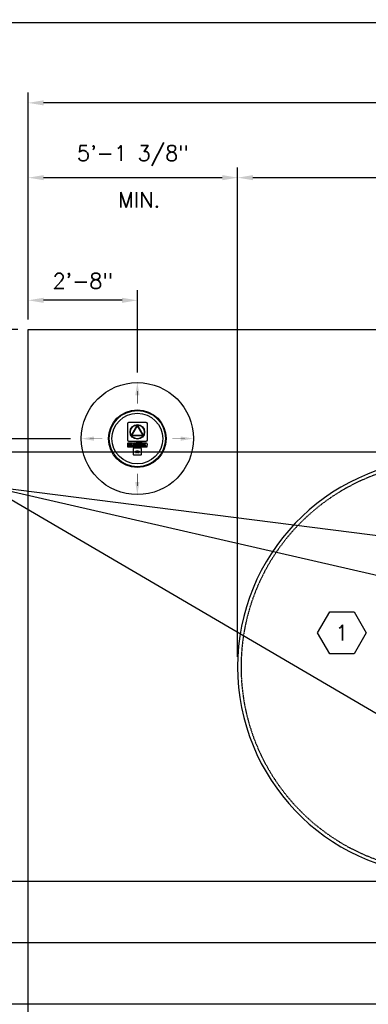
# Model space of a CAD drawing. Extents: x 2360 to 5106, y -824 to 622.
# Tile 4 of 124: x 3088 to 3190, y -32 to 257. Entities that reach past the tile are written whole.
import ezdxf
from ezdxf.enums import TextEntityAlignment as Align

# ---------------------------------------------------------------- set-up
doc = ezdxf.new("R2010")
doc.units = 0
doc.header["$MEASUREMENT"] = 0
doc.header["$PDSIZE"] = 1
doc.linetypes.add('HIDDEN3', pattern=[0.1875, 0.125, -0.0625])
doc.layers.get('0').update_dxf_attribs({"linetype": 'CONTINUOUS'})
doc.layers.get('DEFPOINTS').update_dxf_attribs({"linetype": 'CONTINUOUS'})
for name, color, linetype in [('DIM', 3, 'CONTINUOUS'), ('FREEZE-OUTLINE-TITLES', 60, 'CONTINUOUS'), ('MONITOR-WELL-COVER', 2, 'CONTINUOUS'), ('NONE', 7, 'CONTINUOUS'), ('TANK-SLAB', 6, 'CONTINUOUS'), ('TANK-SLOPE', 3, 'CONTINUOUS'), ('TANK-UST', 5, 'CONTINUOUS'), ('TEXT', 3, 'CONTINUOUS')]:
    doc.layers.add(name, color=color, linetype=linetype)
doc.layers.add('FREEZE-LINES', color=8, linetype='CONTINUOUS', plot=False)
doc.styles.add('SIMPLEX', font='simplex')
doc.styles.add('TANK-SLAB$0$SIMPLEX', font='simplex')
doc.dimstyles.new('DIM48', dxfattribs={"dimscale": 48, "dimtxt": 0.09375, "dimasz": 0.09375, "dimexe": 0.0625, "dimexo": 0.0625, "dimgap": 0.0625, "dimtad": 1, "dimdec": 4, "dimzin": 3, "dimdsep": 46, "dimlunit": 4, "dimtxsty": 'SIMPLEX', "dimcen": 0, "dimclrd": 3, "dimclre": 3, "dimclrt": 3, "dimadec": 0, "dimazin": 0, "dimtfac": 1, "dimtdec": 4, "dimtofl": 0, "dimtmove": 2, "dimatfit": 3, "dimfxl": 1, "dimfrac": 2, "dimtolj": 1, "dimtzin": 3, "dimarcsym": 0})

# ---------------------------------------------------------------- blocks, each defined once
blk = doc.blocks.new('GROUP-427')
at = {"layer": 'NONE', "color": 0, "linetype": 'Continuous'}
for p, q in [((-41.87, -13.17), (-41.87, -12.84)), ((-41.87, -13.92), (-41.87, -13.59)), ((-41.52, -13.17), (-41.52, -12.84)), ((-41.52, -13.92), (-41.52, -13.59))]:
    blk.add_line(p, q, dxfattribs=at)
for radius, start, end in [(0.276, 130.0052, 229.9948), (0.571, 71.92, 108.08), (0.571, 251.92, 288.08), (0.276, 310.0052, 49.9948)]:
    blk.add_arc((-41.69, -13.38), radius, start, end, dxfattribs=at)
blk = doc.blocks.new('A$C50C34665')
at = {"layer": 'MONITOR-WELL-COVER', "color": 2}
for points in [[(-14.3, 5.8), (-14.3, 4.5), (-14.7, 4.5), (-14.7, 3.4), (-14.3, 3.4), (-14.3, 1), (-12.6, 1), (-12.6, 3.4), (-11.7, 3.4), (-11.7, 4.5), (-12.6, 4.5), (-12.6, 5.4, -0.414214), (-12.3, 5.7), (-11.7, 5.7), (-11.7, 6.7)], [(-3.3, 4.2), (-3.3, 4.2), (-3.3, 5.6), (-4.7, 5.6), (-4.7, 1), (-3.1, 1), (-3.1, 2.9, -0.414214), (-2.2, 3.8), (-2, 3.8), (-2, 5.6, 0.015515), (-2.1, 5.6, 0.024733), (-2.1, 5.6, 0.005946), (-2.2, 5.6, 0.01287), (-2.2, 5.7, 0.049414), (-2.3, 5.7, 0.053929), (-2.4, 5.7, 0.036627), (-2.5, 5.6, 0.042565), (-2.5, 5.6, 0.006291), (-2.6, 5.6, 0.008872), (-2.6, 5.6, 0.009321), (-2.7, 5.5, 0.009742), (-2.7, 5.5, 0.028906), (-2.8, 5.5, 0.027693), (-2.9, 5.4, 0.02663), (-2.9, 5.3, 0.041647), (-2.9, 5.3, 0.000265), (-3, 5.3, 0.000163), (-3, 5.2, 0.000116), (-3, 5.1, 0.000666), (-3.1, 5.1, 0.034843), (-3.1, 5, 0.014153), (-3.1, 4.9, 0.001676), (-3.1, 4.9, -0.00303), (-3.1, 4.8, -0.000398), (-3.1, 4.7, 0.000724), (-3.2, 4.7, 0.00166), (-3.2, 4.6, 0.006697), (-3.2, 4.5, 0.003794), (-3.2, 4.5, 0.000693), (-3.2, 4.4, 0.000272), (-3.2, 4.4, 0.00002), (-3.3, 4.2, 0.002677), (-3.3, 4.2, 0.000101), (-3.3, 4.2)]]:
    blk.add_lwpolyline(points, format="xyb", dxfattribs=at)
for points in [[(9.3, 6.7), (9.3, 6.3), (14.2, 6.3, -0.414214), (14.6, 5.9), (14.6, 0.8, -0.414214), (14.2, 0.4), (-14.5, 0.4), (-14.2, 0), (14.2, 0, 0.414214), (15, 0.9), (15, 5.9, 0.414214), (14.2, 6.7)], [(-11.1, 5.7), (-10.1, 5.7, 0.414214), (-9.8, 6.1), (-9.8, 6.4, 0.414214), (-10.1, 6.7), (-11.1, 6.7, 0.414214), (-11.4, 6.4), (-11.4, 6.1, 0.414214)], [(2.2, 2.2), (1.9, 2.1), (1.8, 2.1), (1.6, 2), (1.4, 2), (1.2, 2), (0.9, 2), (0.7, 2), (0.5, 2), (0.3, 2), (0.1, 2.1), (0, 2.2), (-0.1, 2.3), (-0.2, 2.4), (-0.2, 2.5), (-0.2, 2.9), (2.3, 2.9), (2.3, 3), (2.3, 3.1), (2.3, 3.3), (2.4, 3.4), (2.4, 3.6), (2.4, 3.7, 1), (-1.8, 3.7), (-1.8, 3.5), (-1.8, 3.2), (-1.8, 3), (-1.8, 2.7), (-1.7, 2.5), (-1.7, 2.3), (-1.6, 2), (-1.5, 1.9), (-1.4, 1.7), (-1.3, 1.6), (-1.2, 1.4), (-1, 1.3), (-0.8, 1.2), (-0.6, 1.1), (-0.4, 1), (-0.2, 1), (0.1, 1), (0.5, 0.9), (0.7, 0.9), (1, 1), (1.3, 1), (1.4, 1), (1.6, 1.1), (1.8, 1.1), (2, 1.2), (2, 1.2)], [(1.1, 3.7), (1.1, 3.9, 1), (-0.3, 3.9), (-0.3, 3.7)], [(4.9, 5.7), (5.9, 5.7, 0.414214), (6.3, 6.1), (6.3, 6.4, 0.414214), (5.9, 6.7), (4.9, 6.7, 0.414214), (4.6, 6.4), (4.6, 6.1, 0.414214)], [(9.8, 1.2), (9.8, 2), (9.1, 2, -0.414214), (8.7, 2.5), (8.7, 4.1), (9.8, 4.1), (9.8, 5.6), (8.7, 5.6), (8.7, 6.5), (7.8, 6.5, -0.161868), (6.5, 4.9), (6.5, 4.1), (7, 4.1), (7, 1.8), (7.1, 1.7), (7.1, 1.5), (7.2, 1.4), (7.3, 1.3), (7.3, 1.2), (7.5, 1.2), (7.5, 1.1), (7.8, 1), (8, 1), (8.1, 0.9), (8.3, 0.9), (8.5, 0.9), (8.7, 0.9), (8.8, 1), (9, 1), (9.1, 1), (9.3, 1), (9.4, 1.1), (9.6, 1.1)], [(11.7, 2.5), (11.7, 2.9), (14.1, 2.9), (14.2, 3), (14.2, 3.1), (14.2, 3.3), (14.2, 3.4), (14.2, 3.6), (14.2, 3.7, 1), (10.1, 3.7), (10.1, 3.5), (10.1, 3.2), (10.1, 3), (10.1, 2.7), (10.1, 2.5), (10.2, 2.3), (10.3, 2), (10.4, 1.9), (10.5, 1.7), (10.6, 1.6), (10.7, 1.4), (10.9, 1.3), (11.1, 1.2), (11.2, 1.1), (11.5, 1), (11.7, 1), (12, 1), (12.4, 0.9), (12.6, 0.9), (12.9, 1), (13.1, 1), (13.3, 1), (13.5, 1.1), (13.7, 1.1), (13.9, 1.2), (13.9, 1.2), (14.1, 2.2), (13.8, 2.1), (13.7, 2.1), (13.5, 2), (13.3, 2), (13.1, 2), (12.8, 2), (12.6, 2), (12.4, 2), (12.2, 2), (12, 2.1), (11.9, 2.2), (11.8, 2.3), (11.7, 2.4)], [(13, 3.7), (13, 3.9, 1), (11.6, 3.9), (11.6, 3.7)]]:
    blk.add_lwpolyline(points, format="xyb", close=True, dxfattribs=at)
for points in [[(-11.7, 6.7), (-11.8, 6.8), (-11.9, 6.8), (-12, 6.8), (-12, 6.8), (-12.1, 6.8), (-12.1, 6.8), (-12.2, 6.8), (-12.2, 6.8), (-12.3, 6.8), (-12.3, 6.8), (-12.3, 6.8), (-12.4, 6.8), (-12.4, 6.8), (-12.5, 6.8), (-12.5, 6.8), (-12.5, 6.8), (-12.6, 6.8), (-12.6, 6.8), (-12.7, 6.8), (-12.7, 6.8), (-12.8, 6.8), (-12.8, 6.8), (-12.8, 6.8), (-12.9, 6.8), (-12.9, 6.8), (-13, 6.8), (-13, 6.8), (-13.1, 6.8), (-13.1, 6.8), (-13.2, 6.8), (-13.2, 6.8), (-13.2, 6.8), (-13.3, 6.8), (-13.3, 6.8), (-13.3, 6.8), (-13.4, 6.8), (-13.4, 6.8), (-13.4, 6.7), (-13.5, 6.7), (-13.5, 6.7), (-13.5, 6.7), (-13.5, 6.7), (-13.5, 6.7), (-13.6, 6.7), (-13.6, 6.7), (-13.6, 6.7), (-13.6, 6.7), (-13.7, 6.7), (-13.7, 6.6), (-13.7, 6.6), (-13.7, 6.6), (-13.8, 6.6), (-13.8, 6.6), (-13.8, 6.6), (-13.8, 6.6), (-13.8, 6.5), (-13.8, 6.5), (-13.9, 6.5), (-13.9, 6.5), (-13.9, 6.5), (-13.9, 6.5), (-13.9, 6.5), (-13.9, 6.5), (-13.9, 6.4), (-14, 6.4), (-14, 6.4), (-14, 6.4), (-14, 6.4), (-14, 6.4), (-14.1, 6.3), (-14.1, 6.3), (-14.1, 6.3), (-14.1, 6.3), (-14.1, 6.2), (-14.1, 6.2), (-14.2, 6.2), (-14.2, 6.2), (-14.2, 6.2), (-14.2, 6.1), (-14.2, 6.1), (-14.2, 6.1), (-14.2, 6), (-14.2, 6), (-14.2, 6), (-14.2, 5.9), (-14.3, 5.9), (-14.3, 5.9), (-14.3, 5.8)], [(-7.8, 4.4), (-7.8, 6.7), (-9.4, 6.7), (-9.4, 1), (-7.8, 1), (-7.8, 2.3)], [(-7.8, 4.4), (-7.8, 4.4), (-7.8, 4.4), (-7.8, 4.5), (-7.8, 4.5), (-7.8, 4.6), (-7.8, 4.6), (-7.7, 4.7), (-7.7, 4.7), (-7.7, 4.8), (-7.7, 4.8), (-7.7, 4.8), (-7.7, 4.9), (-7.7, 4.9), (-7.6, 4.9), (-7.6, 5), (-7.6, 5), (-7.6, 5), (-7.6, 5.1), (-7.6, 5.1), (-7.5, 5.1), (-7.5, 5.2), (-7.5, 5.2), (-7.5, 5.2), (-7.5, 5.3), (-7.4, 5.3), (-7.4, 5.3), (-7.4, 5.4), (-7.4, 5.4), (-7.3, 5.4), (-7.3, 5.4), (-7.3, 5.5), (-7.3, 5.5), (-7.2, 5.5), (-7.2, 5.5), (-7.2, 5.5), (-7.1, 5.6), (-7.1, 5.6), (-7.1, 5.6), (-7, 5.6), (-7, 5.6), (-7, 5.6), (-6.9, 5.7), (-6.9, 5.7), (-6.8, 5.7), (-6.8, 5.7), (-6.8, 5.7), (-6.7, 5.7), (-6.7, 5.7), (-6.6, 5.7), (-6.6, 5.7), (-6.5, 5.7), (-6.5, 5.7), (-6.5, 5.7), (-6.4, 5.7), (-6.4, 5.7), (-6.3, 5.7), (-6.3, 5.7), (-6.3, 5.7), (-6.2, 5.7), (-6.2, 5.7), (-6.1, 5.7), (-6.1, 5.7), (-6.1, 5.7), (-6, 5.7), (-6, 5.6), (-5.9, 5.6), (-5.9, 5.6), (-5.9, 5.6), (-5.8, 5.6), (-5.8, 5.6), (-5.8, 5.5), (-5.7, 5.5), (-5.7, 5.5), (-5.7, 5.5), (-5.6, 5.5), (-5.6, 5.4), (-5.6, 5.4), (-5.6, 5.4), (-5.5, 5.4), (-5.5, 5.3), (-5.5, 5.3), (-5.5, 5.3), (-5.4, 5.2), (-5.4, 5.2), (-5.4, 5.2), (-5.4, 5.1), (-5.4, 5.1), (-5.3, 5.1), (-5.3, 5), (-5.3, 5), (-5.3, 5), (-5.3, 4.9), (-5.3, 4.9), (-5.3, 4.9), (-5.2, 4.8), (-5.2, 4.8), (-5.2, 4.8), (-5.2, 4.7), (-5.2, 4.7), (-5.2, 4.6), (-5.2, 4.6), (-5.2, 4.5), (-5.1, 4.5), (-5.1, 4.4), (-5.1, 4.4), (-5.1, 4.4), (-5.1, 4.3), (-5.1, 4.3), (-5.1, 4.2), (-5.1, 4.2), (-5.1, 4.1), (-5.1, 4.1), (-5.1, 4.1), (-5.1, 4), (-5.1, 4), (-5.1, 3.9), (-5.1, 3.9), (-5.1, 3.9), (-5.1, 3.8), (-5.1, 3.8), (-5.1, 3.8), (-5.1, 3.7), (-5.1, 3.7), (-5.1, 3.6), (-5.1, 3.6), (-5.1, 3.6), (-5, 3.5), (-5, 3.5), (-5, 3.5), (-5, 3.4), (-5, 3.4), (-5, 3.4), (-5, 3.3), (-5, 3.3), (-5, 3.3), (-5, 3.2), (-5, 3.2), (-5, 3.2), (-5, 3.1), (-5.1, 3.1), (-5.1, 3.1), (-5.1, 3), (-5.1, 3), (-5.1, 3), (-5.1, 2.9), (-5.1, 2.9), (-5.1, 2.8), (-5.1, 2.8), (-5.1, 2.8), (-5.1, 2.7), (-5.1, 2.7), (-5.1, 2.7), (-5.1, 2.6), (-5.1, 2.6), (-5.1, 2.5), (-5.1, 2.5), (-5.1, 2.5), (-5.1, 2.4), (-5.1, 2.4), (-5.1, 2.3), (-5.1, 2.3), (-5.1, 2.2), (-5.1, 2.2), (-5.2, 2.1), (-5.2, 2.1), (-5.2, 2), (-5.2, 2), (-5.2, 2), (-5.2, 1.9), (-5.2, 1.9), (-5.2, 1.8), (-5.3, 1.8), (-5.3, 1.8), (-5.3, 1.7), (-5.3, 1.7), (-5.3, 1.7), (-5.3, 1.6), (-5.3, 1.6), (-5.4, 1.6), (-5.4, 1.5), (-5.4, 1.5), (-5.4, 1.5), (-5.4, 1.4), (-5.5, 1.4), (-5.5, 1.4), (-5.5, 1.3), (-5.5, 1.3), (-5.6, 1.3), (-5.6, 1.3), (-5.6, 1.2), (-5.6, 1.2), (-5.7, 1.2), (-5.7, 1.2), (-5.7, 1.2), (-5.8, 1.1), (-5.8, 1.1), (-5.8, 1.1), (-5.9, 1.1), (-5.9, 1.1), (-5.9, 1), (-6, 1), (-6, 1), (-6.1, 1), (-6.1, 1), (-6.1, 1), (-6.2, 1), (-6.2, 1), (-6.3, 1), (-6.3, 1), (-6.3, 0.9), (-6.4, 0.9), (-6.4, 0.9), (-6.5, 0.9), (-6.5, 0.9), (-6.5, 0.9), (-6.6, 0.9), (-6.6, 1), (-6.7, 1), (-6.7, 1), (-6.8, 1), (-6.8, 1), (-6.8, 1), (-6.9, 1), (-6.9, 1), (-7, 1), (-7, 1), (-7, 1.1), (-7.1, 1.1), (-7.1, 1.1), (-7.1, 1.1), (-7.2, 1.1), (-7.2, 1.2), (-7.2, 1.2), (-7.3, 1.2), (-7.3, 1.2), (-7.3, 1.2), (-7.3, 1.3), (-7.4, 1.3), (-7.4, 1.3), (-7.4, 1.3), (-7.4, 1.4), (-7.5, 1.4), (-7.5, 1.4), (-7.5, 1.5), (-7.5, 1.5), (-7.5, 1.5), (-7.6, 1.6), (-7.6, 1.6), (-7.6, 1.6), (-7.6, 1.7), (-7.6, 1.7), (-7.6, 1.7), (-7.7, 1.8), (-7.7, 1.8), (-7.7, 1.8), (-7.7, 1.9), (-7.7, 1.9), (-7.7, 2), (-7.7, 2), (-7.8, 2), (-7.8, 2.1), (-7.8, 2.1), (-7.8, 2.2), (-7.8, 2.2), (-7.8, 2.3), (-7.8, 2.3)]]:
    blk.add_lwpolyline(points, dxfattribs=at)
for points in [[(-11.4, 1), (-9.8, 1), (-9.8, 5.4), (-11.4, 5.4)], [(-6.7, 3.1), (-6.7, 3.1), (-6.7, 3.1), (-6.7, 3.1), (-6.7, 3.1), (-6.7, 3.1), (-6.7, 3.1), (-6.7, 3), (-6.7, 3), (-6.7, 3), (-6.7, 3), (-6.7, 3), (-6.7, 3), (-6.7, 3), (-6.7, 2.9), (-6.7, 2.9), (-6.7, 2.9), (-6.7, 2.9), (-6.7, 2.9), (-6.7, 2.9), (-6.7, 2.8), (-6.7, 2.8), (-6.7, 2.8), (-6.7, 2.8), (-6.7, 2.8), (-6.7, 2.7), (-6.7, 2.7), (-6.7, 2.7), (-6.7, 2.7), (-6.7, 2.7), (-6.7, 2.7), (-6.7, 2.7), (-6.8, 2.6), (-6.8, 2.6), (-6.8, 2.6), (-6.8, 2.6), (-6.8, 2.6), (-6.8, 2.6), (-6.8, 2.6), (-6.8, 2.5), (-6.8, 2.5), (-6.8, 2.5), (-6.8, 2.5), (-6.8, 2.5), (-6.8, 2.5), (-6.8, 2.5), (-6.9, 2.5), (-6.9, 2.5), (-6.9, 2.5), (-6.9, 2.4), (-6.9, 2.4), (-6.9, 2.4), (-6.9, 2.4), (-6.9, 2.4), (-6.9, 2.4), (-7, 2.4), (-7, 2.4), (-7, 2.4), (-7, 2.4), (-7, 2.4), (-7, 2.4), (-7, 2.4), (-7.1, 2.4), (-7.1, 2.3), (-7.1, 2.3), (-7.1, 2.3), (-7.1, 2.3), (-7.1, 2.3), (-7.1, 2.3), (-7.2, 2.3), (-7.2, 2.3), (-7.2, 2.3), (-7.2, 2.3), (-7.2, 2.3), (-7.2, 2.3), (-7.3, 2.3), (-7.3, 2.3), (-7.3, 2.3), (-7.3, 2.3), (-7.3, 2.3), (-7.3, 2.3), (-7.4, 2.3), (-7.4, 2.4), (-7.4, 2.4), (-7.4, 2.4), (-7.4, 2.4), (-7.4, 2.4), (-7.4, 2.4), (-7.5, 2.4), (-7.5, 2.4), (-7.5, 2.4), (-7.5, 2.4), (-7.5, 2.4), (-7.5, 2.4), (-7.5, 2.4), (-7.5, 2.4), (-7.5, 2.5), (-7.6, 2.5), (-7.6, 2.5), (-7.6, 2.5), (-7.6, 2.5), (-7.6, 2.5), (-7.6, 2.5), (-7.6, 2.5), (-7.6, 2.5), (-7.6, 2.5), (-7.6, 2.6), (-7.6, 2.6), (-7.6, 2.6), (-7.6, 2.6), (-7.7, 2.6), (-7.7, 2.6), (-7.7, 2.6), (-7.7, 2.7), (-7.7, 2.7), (-7.7, 2.7), (-7.7, 2.7), (-7.7, 2.7), (-7.7, 2.7), (-7.7, 2.7), (-7.7, 2.8), (-7.7, 2.8), (-7.7, 2.8), (-7.7, 2.8), (-7.7, 2.8), (-7.7, 2.9), (-7.7, 2.9), (-7.7, 2.9), (-7.7, 2.9), (-7.7, 2.9), (-7.7, 2.9), (-7.7, 3), (-7.7, 3), (-7.7, 3), (-7.7, 3), (-7.7, 3), (-7.7, 3), (-7.7, 3), (-7.7, 3.1), (-7.7, 3.1), (-7.7, 3.1), (-7.7, 3.1), (-7.8, 3.1), (-7.8, 3.1), (-7.8, 3.1), (-7.8, 3.2), (-7.8, 3.2), (-7.8, 3.2), (-7.8, 3.2), (-7.8, 3.2), (-7.8, 3.2), (-7.8, 3.2), (-7.8, 3.2), (-7.8, 3.3), (-7.8, 3.3), (-7.8, 3.3), (-7.8, 3.3), (-7.8, 3.3), (-7.8, 3.3), (-7.8, 3.3), (-7.8, 3.3), (-7.8, 3.4), (-7.8, 3.4), (-7.7, 3.4), (-7.7, 3.4), (-7.7, 3.4), (-7.7, 3.4), (-7.7, 3.4), (-7.7, 3.5), (-7.7, 3.5), (-7.7, 3.5), (-7.7, 3.5), (-7.7, 3.5), (-7.7, 3.5), (-7.7, 3.5), (-7.7, 3.6), (-7.7, 3.6), (-7.7, 3.6), (-7.7, 3.6), (-7.7, 3.6), (-7.7, 3.6), (-7.7, 3.7), (-7.7, 3.7), (-7.7, 3.7), (-7.7, 3.7), (-7.7, 3.7), (-7.7, 3.8), (-7.7, 3.8), (-7.7, 3.8), (-7.7, 3.8), (-7.7, 3.8), (-7.7, 3.8), (-7.7, 3.8), (-7.7, 3.9), (-7.7, 3.9), (-7.6, 3.9), (-7.6, 3.9), (-7.6, 3.9), (-7.6, 3.9), (-7.6, 3.9), (-7.6, 3.9), (-7.6, 4), (-7.6, 4), (-7.6, 4), (-7.6, 4), (-7.6, 4), (-7.6, 4), (-7.6, 4), (-7.5, 4), (-7.5, 4), (-7.5, 4), (-7.5, 4.1), (-7.5, 4.1), (-7.5, 4.1), (-7.5, 4.1), (-7.5, 4.1), (-7.5, 4.1), (-7.4, 4.1), (-7.4, 4.1), (-7.4, 4.1), (-7.4, 4.1), (-7.4, 4.1), (-7.4, 4.1), (-7.4, 4.1), (-7.3, 4.1), (-7.3, 4.1), (-7.3, 4.1), (-7.3, 4.1), (-7.3, 4.2), (-7.3, 4.2), (-7.2, 4.2), (-7.2, 4.2), (-7.2, 4.2), (-7.2, 4.2), (-7.2, 4.2), (-7.2, 4.2), (-7.1, 4.2), (-7.1, 4.1), (-7.1, 4.1), (-7.1, 4.1), (-7.1, 4.1), (-7.1, 4.1), (-7.1, 4.1), (-7, 4.1), (-7, 4.1), (-7, 4.1), (-7, 4.1), (-7, 4.1), (-7, 4.1), (-7, 4.1), (-6.9, 4.1), (-6.9, 4.1), (-6.9, 4.1), (-6.9, 4.1), (-6.9, 4), (-6.9, 4), (-6.9, 4), (-6.9, 4), (-6.9, 4), (-6.8, 4), (-6.8, 4), (-6.8, 4), (-6.8, 4), (-6.8, 4), (-6.8, 3.9), (-6.8, 3.9), (-6.8, 3.9), (-6.8, 3.9), (-6.8, 3.9), (-6.8, 3.9), (-6.8, 3.9), (-6.8, 3.9), (-6.8, 3.8), (-6.7, 3.8), (-6.7, 3.8), (-6.7, 3.8), (-6.7, 3.8), (-6.7, 3.8), (-6.7, 3.8), (-6.7, 3.7), (-6.7, 3.7), (-6.7, 3.7), (-6.7, 3.7), (-6.7, 3.7), (-6.7, 3.6), (-6.7, 3.6), (-6.7, 3.6), (-6.7, 3.6), (-6.7, 3.6), (-6.7, 3.6), (-6.7, 3.5), (-6.7, 3.5), (-6.7, 3.5), (-6.7, 3.5), (-6.7, 3.5), (-6.7, 3.5), (-6.7, 3.5), (-6.7, 3.4), (-6.7, 3.4), (-6.7, 3.4), (-6.7, 3.4), (-6.7, 3.4), (-6.7, 3.4), (-6.7, 3.4), (-6.7, 3.3), (-6.7, 3.3), (-6.7, 3.3), (-6.7, 3.3), (-6.7, 3.3), (-6.7, 3.3), (-6.7, 3.3), (-6.7, 3.3), (-6.7, 3.2), (-6.7, 3.2), (-6.7, 3.2), (-6.7, 3.2), (-6.7, 3.2), (-6.7, 3.2), (-6.7, 3.2), (-6.7, 3.2)], [(-7.1, 6.3), (-7.1, 6.7), (1.9, 6.7), (1.9, 6.3)], [(2.6, 1), (4.2, 1), (4.2, 6.7), (2.6, 6.7)], [(4.6, 1), (6.3, 1), (6.3, 5.4), (4.6, 5.4)]]:
    blk.add_lwpolyline(points, close=True, dxfattribs=at)
blk = doc.blocks.new('*D82')
at = {"layer": 'DEFPOINTS', "color": 0, "transparency": 16777216}
for p in [(3090.35, 232.2), (3090.35, 165.68), (3753.85, 165.68)]:
    blk.add_point(p, dxfattribs=at)
at = {"layer": 'DIM', "color": 3, "lineweight": -2, "transparency": 16777216}
for p, q in [((3090.35, 168.68), (3090.35, 235.2)), ((3753.85, 168.68), (3753.85, 235.2)), ((3749.35, 232.2), (3094.85, 232.2))]:
    blk.add_line(p, q, dxfattribs=at)
at = {"layer": 'DIM', "color": 3, "transparency": 16777216}
for points in [[(3094.85, 232.95), (3094.85, 231.45), (3090.35, 232.2)], [(3749.35, 232.95), (3749.35, 231.45), (3753.85, 232.2)]]:
    blk.add_solid(points, dxfattribs=at)
at = {"layer": 'DIM', "color": 3, "transparency": 16777216, "insert": (3422.1, 238.62), "char_height": 4.5, "attachment_point": 5, "style": 'SIMPLEX'}
blk.add_mtext('\\A1;55\'-3 1/2" (F.V. TANK SLAB)', dxfattribs=at)
blk = doc.blocks.new('*D83')
at = {"layer": 'DEFPOINTS', "color": 0, "transparency": 16777216}
for p in [(3090.35, 210.25), (3090.35, 165.68), (3151.74, 66.68)]:
    blk.add_point(p, dxfattribs=at)
at = {"layer": 'DIM', "color": 3, "lineweight": -2, "transparency": 16777216}
for p, q in [((3090.35, 168.68), (3090.35, 213.25)), ((3151.74, 69.68), (3151.74, 213.25)), ((3147.24, 210.25), (3094.85, 210.25))]:
    blk.add_line(p, q, dxfattribs=at)
at = {"layer": 'DIM', "color": 3, "transparency": 16777216}
for points in [[(3094.85, 211), (3094.85, 209.5), (3090.35, 210.25)], [(3147.24, 211), (3147.24, 209.5), (3151.74, 210.25)]]:
    blk.add_solid(points, dxfattribs=at)
at = {"layer": 'DIM', "color": 3, "transparency": 16777216, "insert": (3121.04, 216.68), "char_height": 4.5, "attachment_point": 5, "style": 'SIMPLEX'}
blk.add_mtext('\\A1;5\'-1 3/8"', dxfattribs=at)
blk = doc.blocks.new('*D84')
at = {"layer": 'DEFPOINTS', "color": 0, "transparency": 16777216}
for p in [(3151.74, 210.25), (3151.74, 210.25), (3696.5, 195.68)]:
    blk.add_point(p, dxfattribs=at)
at = {"layer": 'DIM', "color": 3, "lineweight": -2, "transparency": 16777216}
for p, q in [((3696.5, 198.68), (3696.5, 213.25)), ((3692, 210.25), (3156.24, 210.25))]:
    blk.add_line(p, q, dxfattribs=at)
at = {"layer": 'DIM', "color": 3, "transparency": 16777216}
for points in [[(3156.24, 211), (3156.24, 209.5), (3151.74, 210.25)], [(3692, 211), (3692, 209.5), (3696.5, 210.25)]]:
    blk.add_solid(points, dxfattribs=at)
at = {"layer": 'DIM', "color": 3, "transparency": 16777216, "insert": (3424.12, 216.68), "char_height": 4.5, "attachment_point": 5, "style": 'SIMPLEX'}
blk.add_mtext('\\A1;45\'-4 3/4" (F.V. TANK LENGTH)', dxfattribs=at)
blk = doc.blocks.new('*D86')
at = {"layer": 'DEFPOINTS', "color": 0, "transparency": 16777216}
for p in [(3060.35, 165.68), (3090.35, 165.68), (3204.45, 129.68)]:
    blk.add_point(p, dxfattribs=at)
at = {"layer": 'DIM', "color": 3, "lineweight": -2, "transparency": 16777216}
for p, q in [((3087.35, 165.68), (3057.35, 165.68)), ((3060.35, 134.18), (3060.35, 161.18)), ((3201.45, 129.68), (3057.35, 129.68))]:
    blk.add_line(p, q, dxfattribs=at)
at = {"layer": 'DIM', "color": 3, "transparency": 16777216}
for points in [[(3059.6, 161.18), (3061.1, 161.18), (3060.35, 165.68)], [(3059.6, 134.18), (3061.1, 134.18), (3060.35, 129.68)]]:
    blk.add_solid(points, dxfattribs=at)
at = {"layer": 'DIM', "color": 3, "transparency": 16777216, "insert": (3054.67, 147.68), "char_height": 4.5, "attachment_point": 5, "rotation": 90, "style": 'SIMPLEX'}
blk.add_mtext('\\A1;3\'-0"', dxfattribs=at)
blk = doc.blocks.new('*D87')
at = {"layer": 'DEFPOINTS', "color": 0, "transparency": 16777216}
for p in [(3032.6, 165.68), (3090.35, 165.68), (3090.35, -194.32)]:
    blk.add_point(p, dxfattribs=at)
at = {"layer": 'DIM', "color": 3, "lineweight": -2, "transparency": 16777216}
for p, q in [((3087.35, 165.68), (3029.6, 165.68)), ((3032.6, -189.82), (3032.6, 161.18)), ((3087.35, -194.32), (3029.6, -194.32))]:
    blk.add_line(p, q, dxfattribs=at)
at = {"layer": 'DIM', "color": 3, "transparency": 16777216}
for points in [[(3031.85, 161.18), (3033.35, 161.18), (3032.6, 165.68)], [(3031.85, -189.82), (3033.35, -189.82), (3032.6, -194.32)]]:
    blk.add_solid(points, dxfattribs=at)
at = {"layer": 'DIM', "color": 3, "transparency": 16777216, "insert": (3026.17, -14.32), "char_height": 4.5, "attachment_point": 5, "rotation": 90, "style": 'SIMPLEX'}
blk.add_mtext('\\A1;30\'-0" (F.V. TANK SLAB)', dxfattribs=at)
blk = doc.blocks.new('*D93')
at = {"layer": 'DEFPOINTS', "color": 0, "transparency": 16777216}
for p in [(3060.35, 3.68), (3202.08, 3.68), (3396.58, -32.32)]:
    blk.add_point(p, dxfattribs=at)
at = {"layer": 'DIM', "color": 3, "lineweight": -2, "transparency": 16777216}
for p, q in [((3199.08, 3.68), (3057.35, 3.68)), ((3060.35, -27.82), (3060.35, -0.82)), ((3393.58, -32.32), (3057.35, -32.32))]:
    blk.add_line(p, q, dxfattribs=at)
at = {"layer": 'DIM', "color": 3, "transparency": 16777216}
for points in [[(3059.6, -0.82), (3061.1, -0.82), (3060.35, 3.68)], [(3059.6, -27.82), (3061.1, -27.82), (3060.35, -32.32)]]:
    blk.add_solid(points, dxfattribs=at)
at = {"layer": 'DIM', "color": 3, "transparency": 16777216, "insert": (3054.67, -14.32), "char_height": 4.5, "attachment_point": 5, "rotation": 90, "style": 'SIMPLEX'}
blk.add_mtext('\\A1;3\'-0"', dxfattribs=at)
blk = doc.blocks.new('*D94')
at = {"layer": 'DEFPOINTS', "color": 0, "transparency": 16777216}
for p in [(3060.35, 129.68), (3060.35, 129.68), (3202.08, 3.68)]:
    blk.add_point(p, dxfattribs=at)
at = {"layer": 'DIM', "color": 3, "lineweight": -2, "transparency": 16777216}
for p, q in [((3060.35, 8.18), (3060.35, 125.18)), ((3199.08, 3.68), (3057.35, 3.68))]:
    blk.add_line(p, q, dxfattribs=at)
at = {"layer": 'DIM', "color": 3, "transparency": 16777216}
for points in [[(3059.6, 125.18), (3061.1, 125.18), (3060.35, 129.68)], [(3059.6, 8.18), (3061.1, 8.18), (3060.35, 3.68)]]:
    blk.add_solid(points, dxfattribs=at)
at = {"layer": 'DIM', "color": 3, "transparency": 16777216, "insert": (3054.67, 66.68), "char_height": 4.5, "attachment_point": 5, "rotation": 90, "style": 'SIMPLEX'}
blk.add_mtext('\\A1;10\'-6"', dxfattribs=at)
blk = doc.blocks.new('*D95')
at = {"layer": 'DEFPOINTS', "color": 0, "transparency": 16777216}
for p in [(3090.35, 174.26), (3090.35, 165.68), (3122.35, 150.12)]:
    blk.add_point(p, dxfattribs=at)
at = {"layer": 'DIM', "color": 3, "lineweight": -2, "transparency": 16777216}
for p, q in [((3090.35, 168.68), (3090.35, 177.26)), ((3122.35, 153.12), (3122.35, 177.26)), ((3117.85, 174.26), (3094.85, 174.26))]:
    blk.add_line(p, q, dxfattribs=at)
at = {"layer": 'DIM', "color": 3, "transparency": 16777216}
for points in [[(3094.85, 175.01), (3094.85, 173.51), (3090.35, 174.26)], [(3117.85, 175.01), (3117.85, 173.51), (3122.35, 174.26)]]:
    blk.add_solid(points, dxfattribs=at)
at = {"layer": 'DIM', "color": 3, "transparency": 16777216, "insert": (3106.35, 179.94), "char_height": 4.5, "attachment_point": 5, "style": 'SIMPLEX'}
blk.add_mtext('\\A1;2\'-8"', dxfattribs=at)
blk = doc.blocks.new('*D96')
at = {"layer": 'DEFPOINTS', "color": 0, "transparency": 16777216}
for p in [(3081.68, 165.68), (3090.35, 165.68), (3105.72, 133.65)]:
    blk.add_point(p, dxfattribs=at)
at = {"layer": 'DIM', "color": 3, "lineweight": -2, "transparency": 16777216}
for p, q in [((3087.35, 165.68), (3078.68, 165.68)), ((3081.68, 138.15), (3081.68, 161.18)), ((3102.72, 133.65), (3078.68, 133.65))]:
    blk.add_line(p, q, dxfattribs=at)
at = {"layer": 'DIM', "color": 3, "transparency": 16777216}
for points in [[(3080.93, 161.18), (3082.43, 161.18), (3081.68, 165.68)], [(3080.93, 138.15), (3082.43, 138.15), (3081.68, 133.65)]]:
    blk.add_solid(points, dxfattribs=at)
at = {"layer": 'DIM', "color": 3, "transparency": 16777216, "insert": (3075.69, 149.67), "char_height": 4.5, "attachment_point": 5, "rotation": 90, "style": 'SIMPLEX'}
blk.add_mtext('\\A1;2\'-8"', dxfattribs=at)
blk = doc.blocks.new('TANK-SLAB$0$HEX')
at = {"color": 3}
blk.add_lwpolyline([(-0.0577, 0.1), (-0.1155, 0), (-0.0577, -0.1), (0.0577, -0.1), (0.1155, 0), (0.0577, 0.1)], close=True, dxfattribs=at)
at = {"color": 3, "style": 'TANK-SLAB$0$SIMPLEX'}
blk.add_attdef('D#', text='', height=0.08, dxfattribs=at).set_placement((0, 0), align=Align.MIDDLE)

msp = doc.modelspace()

# ---------------------------------------------------------------- linework, layer by layer
at = {"layer": 'FREEZE-LINES', "linetype": 'Continuous'}
msp.add_line((4079.29486, -14.31593), (2963.29486, -14.31593), dxfattribs=at)
at = {"layer": 'FREEZE-OUTLINE-TITLES', "color": 60, "linetype": 'Continuous'}
msp.add_lwpolyline([(3992.18868, 255.68774), (2876.18868, 255.68774), (2876.18868, -422.31593), (3992.18868, -422.31593)], close=True, dxfattribs=at)
at = {"layer": 'MONITOR-WELL-COVER', "color": 2}
for points in [[(3124.80725, 138.48721, -0.414213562), (3125.18225, 138.11221), (3125.18225, 133.19292, -0.414213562), (3124.80725, 132.81792), (3119.88796, 132.81792, -0.414213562), (3119.51296, 133.19292), (3119.51296, 138.11221, -0.414213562), (3119.88796, 138.48721)], [(3120.52214, 134.82089, -0.515091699), (3122.15592, 137.64938, -0.609772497), (3122.21601, 137.55591), (3120.63313, 134.81555, -0.609772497)], [(3120.7723, 134.80508, 0.57736514), (3120.82641, 134.71132), (3123.86957, 134.71077, 0.577365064), (3123.92371, 134.80452), (3122.4026, 137.43997, 0.577320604), (3122.29435, 137.43999)], [(3124.06177, 134.81493), (3122.47988, 137.55586, -0.609772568), (3122.54001, 137.64931, -0.515091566), (3124.17277, 134.82024, -0.609772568)], [(3123.98006, 134.48677, -0.514795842), (3120.71472, 134.48736, -0.609932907), (3120.76561, 134.58617), (3123.92921, 134.5856, -0.609932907)]]:
    msp.add_lwpolyline(points, format="xyb", close=True, dxfattribs=at)
at = {"layer": 'MONITOR-WELL-COVER', "color": 2, "flags": 128}
msp.add_lwpolyline([(3123.43028, 128.88092, 0.414213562), (3123.52871, 128.97934), (3123.52871, 130.75099, 0.414213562), (3123.43028, 130.84942), (3121.26493, 130.84942, 0.414213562), (3121.1665, 130.75099), (3121.1665, 128.97934, 0.414213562), (3121.26493, 128.88092)], format="xyb", close=True, dxfattribs=at)
at = {"layer": 'MONITOR-WELL-COVER', "color": 4}
msp.add_circle((3122.3476, 133.68407), 8.4375, dxfattribs=at)
at = {"layer": 'MONITOR-WELL-COVER', "color": 1}
msp.add_circle((3122.3476, 133.68407), 8.25, dxfattribs=at)
at = {"layer": 'MONITOR-WELL-COVER', "color": 2}
for centre, radius in [((3122.3476, 133.68407), 7.4375), ((3122.3476, 135.65257), 2.13227)]:
    msp.add_circle(centre, radius, dxfattribs=at)
at = {"layer": 'TANK-SLAB'}
msp.add_lwpolyline([(3090.3476, -194.31593), (3090.3476, 165.68407), (3753.85417, 165.68407), (3753.85417, -194.31593)], close=True, dxfattribs=at)
at = {"layer": 'TANK-SLOPE', "const_width": 0.125}
for points in [[(3122.3476, 147.62157), (3122.3476, 143.98078)], [(3108.4101, 133.68407), (3112.05089, 133.68407)], [(3136.2851, 133.68407), (3132.64431, 133.68407)], [(3122.3476, 119.74657), (3122.3476, 123.38735)]]:
    msp.add_lwpolyline(points, dxfattribs=at)
at = {"layer": 'TANK-SLOPE'}
msp.add_circle((3122.3476, 133.68407), 16.4375, dxfattribs=at)
for points in [[(3122.9726, 146.37157), (3122.3476, 150.12157), (3121.7226, 146.37157)], [(3109.6601, 133.05907), (3105.9101, 133.68407), (3109.6601, 134.30907)], [(3135.0351, 133.05907), (3138.7851, 133.68407), (3135.0351, 134.30907)], [(3122.9726, 120.99657), (3122.3476, 117.24657), (3121.7226, 120.99657)]]:
    msp.add_solid(points, dxfattribs=at)
at = {"layer": 'TANK-UST'}
msp.add_lwpolyline([(3209.96231, 127.68407, 0.954330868), (3209.96231, 5.68407)], format="xyb", dxfattribs=at)
at = {"layer": 'TANK-UST', "color": 2, "linetype": 'HIDDEN3'}
msp.add_lwpolyline([(3633.74833, 126.68407), (3638.26088, 126.68407, -0.9539575), (3638.26088, 6.68407), (3633.74833, 6.68407), (3538.49813, 6.68407), (3439.47878, 6.68407), (3214.47878, 6.68407), (3209.98558, 6.68407, -0.9539575), (3209.98558, 126.68407), (3214.47878, 126.68407), (3439.47878, 126.68407), (3538.49813, 126.68407)], format="xyb", close=True, dxfattribs=at)
at = {"layer": 'TEXT'}
for p in [(3196.74404, 104.68483), (3196.34912, 92.64752), (3222.3701, 35.33248)]:
    msp.add_line(p, (3078.3967, 119.73813), dxfattribs=at)

# ---------------------------------------------------------------- block references
at = {"layer": 'MONITOR-WELL-COVER', "xscale": -0.1906896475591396, "yscale": 0.1906896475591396, "zscale": 0.1906896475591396}
msp.add_blockref('A$C50C34665', (3122.37976, 131.15597), dxfattribs=at)
at = {"layer": 'MONITOR-WELL-COVER', "color": 2, "xscale": -1, "rotation": 270.0000000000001}
msp.add_blockref('GROUP-427', (3135.72975, 171.50526), dxfattribs=at)
at = {"layer": 'TEXT'}
ref = msp.add_blockref('TANK-SLAB$0$HEX', (3182.30441, 76.69392), dxfattribs=dict(at, xscale=-61.87951124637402, yscale=61.87951124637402, zscale=61.87951124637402))
ref.add_attrib('D#', '1', dxfattribs={"layer": '0', "height": 4.5, "style": 'TANK-SLAB$0$SIMPLEX'}).set_placement((3182.30441, 76.69392), align=Align.MIDDLE)

# ---------------------------------------------------------------- texts
at = {"layer": 'DIM', "style": 'TANK-SLAB$0$SIMPLEX'}
msp.add_text('MIN.', height=4.5, dxfattribs=at).set_placement((3116.71008, 201.53953))

# ---------------------------------------------------------------- dimensions: what is measured, and where the dimension line sits
at = {"layer": 'DIM'}
for base, p1, p2, angle, text, picture, middle in [((3090.3476, 232.195), (3753.85417, 165.68407), (3090.3476, 165.68407), 180, '<> (F.V. TANK SLAB)', '*D82', (3422.10089, 238.62357)), ((3151.74195, 210.25147), (3696.49833, 195.68407), (3151.74195, 210.25147), 180, '<> (F.V. TANK LENGTH)', '*D84', (3424.12014, 216.68004)), ((3032.5976, 165.68407), (3090.3476, -194.31593), (3090.3476, 165.68407), 90, '<> (F.V. TANK SLAB)', '*D87', (3026.16903, -14.31593))]:
    dim = msp.add_linear_dim(base=base, p1=p1, p2=p2, angle=angle, text=text, dimstyle='DIM48', dxfattribs=at)
    dim.commit()
    dim.dimension.update_dxf_attribs({"geometry": picture, "text_midpoint": middle})
for base, p1, p2, angle, picture, middle in [((3090.347603, 210.251466), (3151.741954, 66.684065), (3090.347603, 165.684065), 180, '*D83', (3121.044779, 216.680037)), ((3090.3476, 174.26065), (3122.3476, 150.12157), (3090.3476, 165.68407), 180, '*D95', (3106.3476, 179.93922)), ((3060.3476, 165.68407), (3204.45304, 129.68407), (3090.3476, 165.68407), 90, '*D86', (3054.66903, 147.68407)), ((3060.3476, 129.68407), (3202.08174, 3.68407), (3060.3476, 129.68407), 90, '*D94', (3054.66903, 66.68407)), ((3060.3476, 3.68407), (3396.57962, -32.31593), (3202.08174, 3.68407), 90, '*D93', (3054.66903, -14.31593))]:
    dim = msp.add_linear_dim(base=base, p1=p1, p2=p2, angle=angle, dimstyle='DIM48', dxfattribs=at)
    dim.commit()
    dim.dimension.update_dxf_attribs({"geometry": picture, "text_midpoint": middle})
dim = msp.add_linear_dim(base=(3081.67734, 165.68407), p1=(3105.71841, 133.64658), p2=(3090.3476, 165.68407), angle=90, text='2\'-8"', dimstyle='DIM48', dxfattribs=at)
dim.commit()
dim.dimension.update_dxf_attribs({"geometry": '*D96', "text_midpoint": (3075.68758, 149.66532), "dimtype": 160})

doc.saveas('drawing.dxf')
